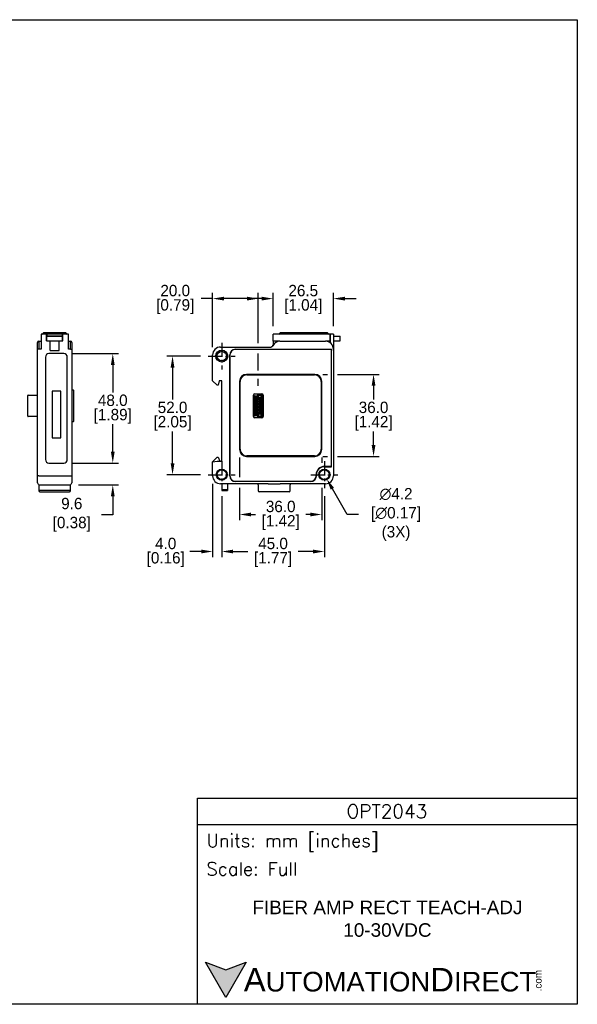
# Model space of a CAD drawing. Header units: inches. Extents: x 0 to 559, y 0 to 432.
# Tile 3 of 3: x 314 to 559, y 0 to 432. Entities that reach past the tile are written whole.
import ezdxf

# ---------------------------------------------------------------- set-up
doc = ezdxf.new("R2010")
doc.units = ezdxf.units.IN
doc.header["$LTSCALE"] = 10
doc.header["$MEASUREMENT"] = 0
doc.linetypes.add('CENTER', pattern=[0.4, 0.25, -0.05, 0.05, -0.05])
for name, color, linetype in [('CENTER', 40, 'CENTER'), ('DIMENSIONS', 140, 'Continuous'), ('TEXT', 140, 'Continuous')]:
    doc.layers.add(name, color=color, linetype=linetype)
doc.styles.add('ROMANS', font='romans.shx')
doc.styles.add('型式1', font='txt')
doc.dimstyles.get("Standard").update_dxf_attribs({"dimtxt": 5, "dimasz": 5, "dimexe": 2.5, "dimexo": 3.5, "dimgap": 1, "dimtad": 0, "dimtih": 1, "dimtoh": 1, "dimdec": 1, "dimzin": 0, "dimdsep": 46, "dimtxsty": 'Standard', "dimcen": 0, "dimadec": 0, "dimazin": 0, "dimtfac": 1, "dimtdec": 1, "dimtofl": 0, "dimtmove": 0, "dimatfit": 3, "dimfxl": 1, "dimtolj": 1, "dimtzin": 0, "dimarcsym": 0})

# ---------------------------------------------------------------- blocks, each defined once
blk = doc.blocks.new('*D21')
at = {"layer": 'DEFPOINTS', "color": 0, "transparency": 16777216}
for p in [(333.57, 285.36), (333.57, 237.36), (355, 237.36)]:
    blk.add_point(p, dxfattribs=at)
at = {"layer": 'DIMENSIONS', "color": 0, "lineweight": -2, "transparency": 16777216}
for p, q in [((337.07, 285.36), (357.5, 285.36)), ((355, 280.36), (355, 268.36)), ((355, 242.36), (355, 254.36)), ((337.07, 237.36), (357.5, 237.36))]:
    blk.add_line(p, q, dxfattribs=at)
at = {"layer": 'DIMENSIONS', "color": 0, "transparency": 16777216}
for points in [[(354.17, 280.36), (355.84, 280.36), (355, 285.36)], [(354.17, 242.36), (355.84, 242.36), (355, 237.36)]]:
    blk.add_solid(points, dxfattribs=at)
at = {"layer": 'DIMENSIONS', "color": 0, "transparency": 16777216, "char_height": 5, "attachment_point": 5}
for s, insert in [('\\A1;48.0', (355, 264.86)), ('\\A1;[1.89]', (355, 257.86))]:
    blk.add_mtext(s, dxfattribs=dict(at, insert=insert))
blk = doc.blocks.new('*D22')
at = {"layer": 'DEFPOINTS', "color": 0, "transparency": 16777216}
for p in [(333.57, 237.36), (336.52, 227.76), (355, 227.76)]:
    blk.add_point(p, dxfattribs=at)
at = {"layer": 'DIMENSIONS', "color": 0, "lineweight": -2, "transparency": 16777216}
for p, q in [((355, 242.36), (355, 247.36)), ((337.07, 237.36), (357.5, 237.36)), ((340.02, 227.76), (357.5, 227.76)), ((355, 222.76), (355, 214.7)), ((355, 214.7), (350, 214.7))]:
    blk.add_line(p, q, dxfattribs=at)
at = {"layer": 'DIMENSIONS', "color": 0, "transparency": 16777216}
for points in [[(354.17, 242.36), (355.84, 242.36), (355, 237.36)], [(354.17, 222.76), (355.84, 222.76), (355, 227.76)]]:
    blk.add_solid(points, dxfattribs=at)
at = {"layer": 'DIMENSIONS', "color": 0, "transparency": 16777216, "insert": (336.09, 214.7), "char_height": 5, "attachment_point": 5}
blk.add_mtext('\\A1; 9.6\\P [0.38]', dxfattribs=at)
blk = doc.blocks.new('*D23')
at = {"layer": 'DEFPOINTS', "color": 0, "transparency": 16777216}
for p in [(398.82, 309.48), (398.82, 284.76), (418.82, 267.66)]:
    blk.add_point(p, dxfattribs=at)
at = {"layer": 'DIMENSIONS', "color": 0, "lineweight": -2, "transparency": 16777216}
for p, q in [((398.82, 288.26), (398.82, 311.98)), ((418.82, 290.01), (418.82, 311.98)), ((398.82, 309.48), (393.82, 309.48)), ((413.82, 309.48), (403.82, 309.48)), ((418.82, 278.01), (418.82, 285.41)), ((418.82, 271.16), (418.82, 274.31))]:
    blk.add_line(p, q, dxfattribs=at)
at = {"layer": 'DIMENSIONS', "color": 0, "transparency": 16777216}
for points in [[(403.82, 310.31), (403.82, 308.64), (398.82, 309.48)], [(413.82, 310.31), (413.82, 308.64), (418.82, 309.48)]]:
    blk.add_solid(points, dxfattribs=at)
at = {"layer": 'DIMENSIONS', "color": 0, "transparency": 16777216, "char_height": 5, "attachment_point": 5}
for s, insert in [('\\A1;20.0', (382.4, 312.98)), ('\\A1;[0.79]', (382.4, 305.98))]:
    blk.add_mtext(s, dxfattribs=dict(at, insert=insert))
blk = doc.blocks.new('*D24')
at = {"layer": 'DEFPOINTS', "color": 0, "transparency": 16777216}
for p in [(451.82, 309.48), (425.32, 293.96), (451.82, 293.96)]:
    blk.add_point(p, dxfattribs=at)
at = {"layer": 'DIMENSIONS', "color": 0, "lineweight": -2, "transparency": 16777216}
for p, q in [((425.32, 297.46), (425.32, 311.98)), ((451.82, 297.46), (451.82, 311.98)), ((420.32, 309.48), (415.32, 309.48)), ((456.82, 309.48), (461.82, 309.48))]:
    blk.add_line(p, q, dxfattribs=at)
at = {"layer": 'DIMENSIONS', "color": 0, "transparency": 16777216}
for points in [[(420.32, 310.31), (420.32, 308.64), (425.32, 309.48)], [(456.82, 310.31), (456.82, 308.64), (451.82, 309.48)]]:
    blk.add_solid(points, dxfattribs=at)
at = {"layer": 'DIMENSIONS', "color": 0, "transparency": 16777216, "char_height": 5, "attachment_point": 5}
for s, insert in [('\\A1;26.5', (438.57, 312.98)), ('\\A1;[1.04]', (438.57, 305.98))]:
    blk.add_mtext(s, dxfattribs=dict(at, insert=insert))
blk = doc.blocks.new('*D25')
at = {"layer": 'DEFPOINTS', "color": 0, "transparency": 16777216}
for p in [(443.67, 276.26), (443.67, 240.26), (469.41, 240.26)]:
    blk.add_point(p, dxfattribs=at)
at = {"layer": 'DIMENSIONS', "color": 0, "lineweight": -2, "transparency": 16777216}
for p, q in [((447.17, 276.26), (449.17, 276.26)), ((453.57, 276.26), (471.91, 276.26)), ((469.41, 271.26), (469.41, 265.26)), ((469.41, 245.26), (469.41, 251.26)), ((447.17, 240.26), (449.17, 240.26)), ((453.57, 240.26), (471.91, 240.26))]:
    blk.add_line(p, q, dxfattribs=at)
at = {"layer": 'DIMENSIONS', "color": 0, "transparency": 16777216}
for points in [[(468.58, 271.26), (470.24, 271.26), (469.41, 276.26)], [(468.58, 245.26), (470.24, 245.26), (469.41, 240.26)]]:
    blk.add_solid(points, dxfattribs=at)
at = {"layer": 'DIMENSIONS', "color": 0, "transparency": 16777216, "char_height": 5, "attachment_point": 5}
for s, insert in [('\\A1;36.0', (469.41, 261.76)), ('\\A1;[1.42]', (469.41, 254.76))]:
    blk.add_mtext(s, dxfattribs=dict(at, insert=insert))
blk = doc.blocks.new('*D26')
at = {"layer": 'DEFPOINTS', "color": 0, "transparency": 16777216}
for p in [(410.67, 243.26), (446.67, 243.26), (446.67, 214.8)]:
    blk.add_point(p, dxfattribs=at)
at = {"layer": 'DIMENSIONS', "color": 0, "lineweight": -2, "transparency": 16777216}
for p, q in [((410.67, 239.76), (410.67, 231.11)), ((446.67, 239.76), (446.67, 237.43)), ((410.67, 226.51), (410.67, 212.3)), ((446.67, 226.51), (446.67, 212.3)), ((415.67, 214.8), (417.67, 214.8)), ((441.67, 214.8), (439.67, 214.8))]:
    blk.add_line(p, q, dxfattribs=at)
at = {"layer": 'DIMENSIONS', "color": 0, "transparency": 16777216}
for points in [[(415.67, 215.63), (415.67, 213.97), (410.67, 214.8)], [(441.67, 215.63), (441.67, 213.97), (446.67, 214.8)]]:
    blk.add_solid(points, dxfattribs=at)
at = {"layer": 'DIMENSIONS', "color": 0, "transparency": 16777216, "char_height": 5, "attachment_point": 5}
for s, insert in [('\\A1;36.0', (428.67, 218.3)), ('\\A1;[1.42]', (428.67, 211.3))]:
    blk.add_mtext(s, dxfattribs=dict(at, insert=insert))
blk = doc.blocks.new('*D27')
at = {"layer": 'DEFPOINTS', "color": 0, "transparency": 16777216}
for p in [(402.82, 226.36), (447.82, 226.36), (402.82, 198.57)]:
    blk.add_point(p, dxfattribs=at)
at = {"layer": 'DIMENSIONS', "color": 0, "lineweight": -2, "transparency": 16777216}
for p, q in [((402.82, 222.86), (402.82, 196.07)), ((447.82, 222.86), (447.82, 196.07)), ((407.82, 198.57), (414.32, 198.57)), ((442.82, 198.57), (436.32, 198.57))]:
    blk.add_line(p, q, dxfattribs=at)
at = {"layer": 'DIMENSIONS', "color": 0, "transparency": 16777216}
for points in [[(407.82, 199.4), (407.82, 197.73), (402.82, 198.57)], [(442.82, 199.4), (442.82, 197.73), (447.82, 198.57)]]:
    blk.add_solid(points, dxfattribs=at)
at = {"layer": 'DIMENSIONS', "color": 0, "transparency": 16777216, "char_height": 5, "attachment_point": 5}
for s, insert in [('\\A1;45.0', (425.32, 202.07)), ('\\A1;[1.77]', (425.32, 195.07))]:
    blk.add_mtext(s, dxfattribs=dict(at, insert=insert))
blk = doc.blocks.new('*D28')
at = {"layer": 'DEFPOINTS', "color": 0, "transparency": 16777216}
for p in [(398.82, 231.76), (402.82, 226.36), (398.82, 198.57)]:
    blk.add_point(p, dxfattribs=at)
at = {"layer": 'DIMENSIONS', "color": 0, "lineweight": -2, "transparency": 16777216}
for p, q in [((398.82, 228.26), (398.82, 196.07)), ((402.82, 222.86), (402.82, 196.07)), ((393.82, 198.57), (388.82, 198.57)), ((407.82, 198.57), (412.82, 198.57))]:
    blk.add_line(p, q, dxfattribs=at)
at = {"layer": 'DIMENSIONS', "color": 0, "transparency": 16777216}
for points in [[(393.82, 199.4), (393.82, 197.73), (398.82, 198.57)], [(407.82, 199.4), (407.82, 197.73), (402.82, 198.57)]]:
    blk.add_solid(points, dxfattribs=at)
at = {"layer": 'DIMENSIONS', "color": 0, "transparency": 16777216, "char_height": 5, "attachment_point": 5}
for s, insert in [('\\A1;4.0', (378.23, 202.07)), ('\\A1;[0.16]', (378.23, 195.07))]:
    blk.add_mtext(s, dxfattribs=dict(at, insert=insert))
blk = doc.blocks.new('*D29')
at = {"layer": 'DEFPOINTS', "color": 0, "transparency": 16777216}
for p in [(446.78, 234.09), (448.86, 230.44)]:
    blk.add_point(p, dxfattribs=at)
at = {"layer": 'DIMENSIONS', "color": 0, "lineweight": -2, "transparency": 16777216}
for p, q in [((457.77, 214.83), (451.34, 226.1)), ((462.77, 214.83), (457.77, 214.83))]:
    blk.add_line(p, q, dxfattribs=at)
at = {"layer": 'DIMENSIONS', "color": 0, "transparency": 16777216}
blk.add_solid([(452.06, 226.51), (450.61, 225.69), (448.86, 230.44)], dxfattribs=at)
at = {"layer": 'DIMENSIONS', "color": 0, "transparency": 16777216, "insert": (478.35, 214.83), "char_height": 5, "attachment_point": 5}
blk.add_mtext('\\A1; ∅4.2\\P [∅0.17]\\P (3X)', dxfattribs=at)
blk = doc.blocks.new('*D31')
at = {"layer": 'DEFPOINTS', "color": 0, "transparency": 16777216}
for p in [(381.23, 284.26), (396.92, 284.26), (396.92, 232.26)]:
    blk.add_point(p, dxfattribs=at)
at = {"layer": 'DIMENSIONS', "color": 0, "lineweight": -2, "transparency": 16777216}
for p, q in [((393.42, 284.26), (378.73, 284.26)), ((381.23, 279.26), (381.23, 265.26)), ((381.23, 237.26), (381.23, 251.26)), ((393.42, 232.26), (378.73, 232.26))]:
    blk.add_line(p, q, dxfattribs=at)
at = {"layer": 'DIMENSIONS', "color": 0, "transparency": 16777216}
for points in [[(380.4, 279.26), (382.06, 279.26), (381.23, 284.26)], [(380.4, 237.26), (382.06, 237.26), (381.23, 232.26)]]:
    blk.add_solid(points, dxfattribs=at)
at = {"layer": 'DIMENSIONS', "color": 0, "transparency": 16777216, "char_height": 5, "attachment_point": 5}
for s, insert in [('\\A1;52.0', (381.23, 261.76)), ('\\A1;[2.05]', (381.23, 254.76))]:
    blk.add_mtext(s, dxfattribs=dict(at, insert=insert))

msp = doc.modelspace()

# ---------------------------------------------------------------- hatches: boundary and pattern name
at = {"layer": 'TEXT'}
msp.add_hatch(color=256, dxfattribs=at).paths.add_polyline_path([(413.49, 18.42), (404.62, 15.19), (395.75, 18.42), (404.62, 3.05)])

# ---------------------------------------------------------------- linework, layer by layer
at = {"color": 7, "linetype": 'Continuous'}
for p, q in [((325.99, 293.96), (323.52, 293.96)), ((323.52, 293.96), (323.52, 287.26)), ((326.52, 294.26), (324.52, 294.26)), ((324.82, 294.56), (326.52, 294.56)), ((325.99, 293.96), (326.02, 293.96)), ((325.99, 290.96), (325.99, 293.96)), ((325.99, 293.81), (326.02, 293.81)), ((333.02, 293.96), (326.02, 293.96)), ((326.02, 293.96), (326.02, 293.16)), ((326.52, 294.56), (332.52, 294.56)), ((326.52, 294.56), (326.52, 294.26)), ((332.52, 294.26), (326.52, 294.26)), ((326.52, 294.26), (326.52, 293.96)), ((332.52, 294.56), (334.22, 294.56)), ((332.52, 294.56), (332.52, 294.26)), ((334.52, 294.26), (332.52, 294.26)), ((332.52, 293.96), (332.52, 294.26)), ((333.02, 293.96), (333.04, 293.96)), ((333.02, 293.16), (333.02, 293.96)), ((333.02, 293.81), (333.04, 293.81)), ((333.04, 290.96), (333.04, 293.96)), ((335.52, 293.96), (333.04, 293.96)), ((335.52, 287.26), (335.52, 293.96)), ((450.32, 293.96), (425.32, 293.96)), ((425.32, 290.76), (425.32, 293.96)), ((428.62, 294.56), (430.32, 294.56)), ((430.32, 294.56), (447.32, 294.56)), ((447.32, 294.56), (449.02, 294.56)), ((450.32, 293.96), (450.32, 293.96)), ((450.32, 290.76), (450.32, 293.96)), ((451.82, 293.96), (450.32, 293.96)), ((450.32, 293.96), (450.32, 290.14)), ((450.32, 293.81), (450.32, 293.81)), ((451.82, 293.96), (451.82, 287.26)), ((322.02, 287.26), (322.02, 290.26)), ((322.52, 290.76), (322.52, 287.26)), ((322.52, 290.76), (323.52, 290.76)), ((325.99, 290.96), (326.02, 290.96)), ((326.02, 293.16), (333.02, 293.16)), ((326.02, 293.06), (333.02, 293.06)), ((326.02, 290.96), (326.02, 293.06)), ((326.02, 290.96), (333.02, 290.96)), ((327.52, 286.68), (327.52, 290.96)), ((327.52, 290.91), (331.52, 290.91)), ((331.52, 286.68), (331.52, 290.96)), ((333.02, 290.96), (333.02, 293.06)), ((333.02, 290.96), (333.04, 290.96)), ((335.52, 290.76), (336.52, 290.76)), ((336.52, 287.26), (336.52, 290.76)), ((337.02, 290.26), (337.02, 287.26)), ((428.35, 290.76), (425.32, 290.76)), ((425.32, 290.76), (425.32, 289.26)), ((427.82, 290.76), (427.82, 290.72)), ((428.35, 290.76), (448.32, 290.76)), ((450.32, 290.76), (448.32, 290.76)), ((448.82, 290.73), (448.82, 290.76)), ((450.32, 290.91), (450.32, 290.91)), ((451.82, 293.06), (454.82, 293.06)), ((451.82, 290.96), (454.82, 290.96)), ((454.82, 290.96), (454.82, 293.06)), ((322.52, 287.26), (322.02, 287.26)), ((322.02, 231.76), (322.02, 287.26)), ((323.52, 287.26), (322.52, 287.26)), ((333.57, 285.36), (326.97, 285.36)), ((327.52, 286.68), (331.52, 286.68)), ((336.52, 287.26), (335.52, 287.26)), ((336.52, 287.26), (337.02, 287.26)), ((337.02, 287.26), (337.02, 231.76)), ((402.32, 288.26), (424.32, 288.26)), ((408.82, 287.26), (451.02, 287.26)), ((450.92, 287.16), (408.82, 287.16)), ((450.92, 235.86), (450.92, 287.16)), ((451.02, 235.76), (451.02, 287.26)), ((451.82, 286.68), (451.82, 287.26)), ((451.82, 287.26), (451.82, 231.76)), ((325.47, 283.86), (325.47, 238.86)), ((335.07, 238.86), (335.07, 283.86)), ((398.82, 273.46), (398.82, 284.76)), ((406.32, 231.76), (406.32, 284.76)), ((406.42, 284.76), (406.42, 231.76)), ((400.75, 271.46), (398.82, 273.46)), ((401.62, 273.46), (401.26, 271.46)), ((402.82, 273.46), (401.62, 273.46)), ((402.82, 238.16), (402.82, 273.46)), ((410.67, 273.26), (410.67, 243.26)), ((410.87, 243.46), (410.87, 273.06)), ((443.67, 276.26), (413.67, 276.26)), ((413.87, 276.06), (443.47, 276.06)), ((446.47, 273.06), (446.47, 243.46)), ((446.67, 243.26), (446.67, 273.26)), ((328.39, 268.87), (328.39, 248.37)), ((332.19, 268.87), (328.39, 268.87)), ((332.19, 248.37), (332.19, 268.87)), ((337.02, 269.46), (337.12, 269.46)), ((337.12, 269.46), (337.62, 269.46)), ((337.82, 269.26), (337.82, 268.46)), ((337.82, 268.46), (337.82, 256.46)), ((401.05, 271.46), (400.75, 271.46)), ((401.26, 271.46), (401.05, 271.46)), ((317.72, 257.97), (317.72, 266.94)), ((317.92, 267.14), (322.02, 267.14)), ((416.72, 257.76), (416.72, 267.16)), ((417.12, 266.66), (417.12, 258.26)), ((417.14, 266.79), (417.39, 266.64)), ((417.29, 266.54), (417.14, 266.79)), ((417.14, 258.17), (417.14, 266.76)), ((417.17, 266.79), (418.64, 266.79)), ((417.22, 267.66), (420.42, 267.66)), ((417.49, 266.44), (417.29, 266.54)), ((417.29, 258.37), (417.29, 266.54)), ((417.32, 266.86), (418.32, 266.86)), ((417.39, 266.64), (417.49, 266.44)), ((417.39, 266.64), (418.69, 266.64)), ((418.99, 266.44), (417.49, 266.44)), ((417.49, 266.44), (417.49, 258.47)), ((417.68, 265.13), (417.68, 266.13)), ((417.68, 266.13), (418.68, 266.13)), ((417.68, 266.13), (417.88, 265.93)), ((417.68, 265.13), (417.88, 265.33)), ((418.68, 265.13), (417.68, 265.13)), ((417.68, 264.86), (417.88, 264.66)), ((417.68, 263.86), (417.68, 264.86)), ((417.68, 264.86), (418.68, 264.86)), ((417.68, 263.86), (417.88, 264.06)), ((418.68, 263.86), (417.68, 263.86)), ((417.68, 263.59), (417.88, 263.39)), ((417.68, 262.59), (417.68, 263.59)), ((417.68, 263.59), (418.68, 263.59)), ((418.48, 265.93), (417.88, 265.93)), ((417.88, 265.93), (417.88, 265.33)), ((417.88, 265.33), (418.48, 265.33)), ((418.48, 264.66), (417.88, 264.66)), ((417.88, 264.66), (417.88, 264.06)), ((417.88, 264.06), (418.48, 264.06)), ((418.48, 265.93), (418.68, 266.13)), ((418.48, 265.33), (418.48, 265.93)), ((418.48, 265.33), (418.68, 265.13)), ((418.48, 264.66), (418.68, 264.86)), ((418.48, 264.06), (418.48, 264.66)), ((418.48, 264.06), (418.68, 263.86)), ((418.48, 263.39), (418.68, 263.59)), ((418.64, 266.79), (418.64, 267.25)), ((418.64, 266.79), (418.79, 266.74)), ((418.69, 266.64), (418.64, 266.79)), ((418.79, 267.04), (418.66, 267.26)), ((418.68, 266.13), (418.68, 265.13)), ((418.68, 264.86), (418.68, 263.86)), ((418.68, 263.59), (418.68, 262.59)), ((418.69, 267.26), (418.89, 267.14)), ((418.99, 266.44), (418.69, 266.64)), ((420.32, 267.26), (418.72, 267.26)), ((418.99, 266.94), (418.79, 267.04)), ((418.79, 266.74), (418.79, 267.04)), ((418.79, 266.74), (418.99, 266.44)), ((418.89, 267.14), (418.99, 266.94)), ((418.89, 267.14), (420.24, 267.14)), ((418.95, 266.13), (419.15, 265.93)), ((418.95, 266.13), (419.95, 266.13)), ((418.95, 265.13), (418.95, 266.13)), ((419.15, 265.33), (418.95, 265.13)), ((419.95, 265.13), (418.95, 265.13)), ((418.95, 264.86), (419.15, 264.66)), ((418.95, 264.86), (419.95, 264.86)), ((418.95, 263.86), (418.95, 264.86)), ((419.15, 264.06), (418.95, 263.86)), ((419.95, 263.86), (418.95, 263.86)), ((418.95, 263.59), (419.15, 263.39)), ((418.95, 263.59), (419.95, 263.59)), ((418.95, 262.59), (418.95, 263.59)), ((420.14, 266.94), (418.99, 266.94)), ((418.99, 266.94), (418.99, 266.44)), ((419.75, 265.93), (419.15, 265.93)), ((419.15, 265.93), (419.15, 265.33)), ((419.15, 265.33), (419.75, 265.33)), ((419.75, 264.66), (419.15, 264.66)), ((419.15, 264.66), (419.15, 264.06)), ((419.15, 264.06), (419.75, 264.06)), ((419.95, 266.13), (419.75, 265.93)), ((419.75, 265.33), (419.75, 265.93)), ((419.75, 265.33), (419.95, 265.13)), ((419.95, 264.86), (419.75, 264.66)), ((419.75, 264.06), (419.75, 264.66)), ((419.75, 264.06), (419.95, 263.86)), ((419.95, 263.59), (419.75, 263.39)), ((419.95, 266.13), (419.95, 265.13)), ((419.95, 264.86), (419.95, 263.86)), ((419.95, 263.59), (419.95, 262.59)), ((420.14, 266.94), (420.24, 267.14)), ((420.34, 267.04), (420.14, 266.94)), ((420.14, 257.97), (420.14, 266.94)), ((420.24, 267.14), (420.41, 267.24)), ((420.45, 267.22), (420.34, 267.04)), ((420.34, 267.04), (420.34, 257.87)), ((420.49, 267.16), (420.49, 257.77)), ((420.52, 257.86), (420.52, 267.06)), ((420.92, 267.16), (420.92, 257.76)), ((417.68, 262.59), (417.88, 262.79)), ((418.68, 262.59), (417.68, 262.59)), ((417.68, 262.32), (417.88, 262.12)), ((417.68, 261.32), (417.68, 262.32)), ((417.68, 262.32), (418.68, 262.32)), ((417.68, 261.32), (417.88, 261.52)), ((418.68, 261.32), (417.68, 261.32)), ((417.68, 261.05), (417.88, 260.85)), ((417.68, 260.05), (417.68, 261.05)), ((417.68, 261.05), (418.68, 261.05)), ((417.68, 260.05), (417.88, 260.25)), ((418.68, 260.05), (417.68, 260.05)), ((417.68, 259.78), (417.88, 259.58)), ((417.68, 258.78), (417.68, 259.78)), ((417.68, 259.78), (418.68, 259.78)), ((418.48, 263.39), (417.88, 263.39)), ((417.88, 263.39), (417.88, 262.79)), ((417.88, 262.79), (418.48, 262.79)), ((418.48, 262.12), (417.88, 262.12)), ((417.88, 262.12), (417.88, 261.52)), ((417.88, 261.52), (418.48, 261.52)), ((418.48, 260.85), (417.88, 260.85)), ((417.88, 260.85), (417.88, 260.25)), ((417.88, 260.25), (418.48, 260.25)), ((418.48, 259.58), (417.88, 259.58)), ((417.88, 259.58), (417.88, 258.98)), ((418.48, 262.79), (418.48, 263.39)), ((418.48, 262.79), (418.68, 262.59)), ((418.48, 262.12), (418.68, 262.32)), ((418.48, 261.52), (418.48, 262.12)), ((418.48, 261.52), (418.68, 261.32)), ((418.48, 260.85), (418.68, 261.05)), ((418.48, 260.25), (418.48, 260.85)), ((418.48, 260.25), (418.68, 260.05)), ((418.48, 259.58), (418.68, 259.78)), ((418.48, 258.98), (418.48, 259.58)), ((418.68, 262.32), (418.68, 261.32)), ((418.68, 261.05), (418.68, 260.05)), ((418.68, 259.78), (418.68, 258.78)), ((419.15, 262.79), (418.95, 262.59)), ((419.95, 262.59), (418.95, 262.59)), ((418.95, 262.32), (419.15, 262.12)), ((418.95, 262.32), (419.95, 262.32)), ((418.95, 261.32), (418.95, 262.32)), ((419.15, 261.52), (418.95, 261.32)), ((419.95, 261.32), (418.95, 261.32)), ((418.95, 261.05), (419.15, 260.85)), ((418.95, 261.05), (419.95, 261.05)), ((418.95, 260.05), (418.95, 261.05)), ((419.15, 260.25), (418.95, 260.05)), ((419.95, 260.05), (418.95, 260.05)), ((418.95, 259.78), (419.15, 259.58)), ((418.95, 259.78), (419.95, 259.78)), ((418.95, 258.78), (418.95, 259.78)), ((419.75, 263.39), (419.15, 263.39)), ((419.15, 263.39), (419.15, 262.79)), ((419.15, 262.79), (419.75, 262.79)), ((419.75, 262.12), (419.15, 262.12)), ((419.15, 262.12), (419.15, 261.52)), ((419.15, 261.52), (419.75, 261.52)), ((419.75, 260.85), (419.15, 260.85)), ((419.15, 260.85), (419.15, 260.25)), ((419.15, 260.25), (419.75, 260.25)), ((419.75, 259.58), (419.15, 259.58)), ((419.15, 259.58), (419.15, 258.98)), ((419.75, 262.79), (419.75, 263.39)), ((419.75, 262.79), (419.95, 262.59)), ((419.95, 262.32), (419.75, 262.12)), ((419.75, 261.52), (419.75, 262.12)), ((419.75, 261.52), (419.95, 261.32)), ((419.95, 261.05), (419.75, 260.85)), ((419.75, 260.25), (419.75, 260.85)), ((419.75, 260.25), (419.95, 260.05)), ((419.95, 259.78), (419.75, 259.58)), ((419.75, 258.98), (419.75, 259.58)), ((419.95, 262.32), (419.95, 261.32)), ((419.95, 261.05), (419.95, 260.05)), ((419.95, 259.78), (419.95, 258.78)), ((322.02, 257.77), (317.92, 257.77)), ((337.12, 255.46), (337.02, 255.46)), ((337.62, 255.46), (337.12, 255.46)), ((337.82, 256.46), (337.82, 255.66)), ((402.82, 255.76), (402.82, 257.76)), ((402.82, 238.16), (402.82, 255.01)), ((417.16, 258.15), (417.29, 258.37)), ((417.39, 258.27), (417.16, 258.14)), ((418.64, 258.12), (417.17, 258.12)), ((420.42, 257.26), (417.22, 257.26)), ((417.29, 258.37), (417.49, 258.47)), ((418.32, 258.06), (417.32, 258.06)), ((417.49, 258.47), (417.39, 258.27)), ((418.69, 258.27), (417.39, 258.27)), ((417.49, 258.47), (418.99, 258.47)), ((417.68, 258.78), (417.88, 258.98)), ((418.68, 258.78), (417.68, 258.78)), ((417.88, 258.98), (418.48, 258.98)), ((418.48, 258.98), (418.68, 258.78)), ((418.64, 258.12), (418.69, 258.27)), ((418.79, 258.17), (418.64, 258.12)), ((418.64, 257.68), (418.64, 258.12)), ((418.67, 257.67), (418.79, 257.87)), ((418.69, 258.27), (418.99, 258.47)), ((418.89, 257.77), (418.71, 257.66)), ((418.72, 257.66), (420.32, 257.66)), ((418.99, 258.47), (418.79, 258.17)), ((418.79, 257.87), (418.79, 258.17)), ((418.79, 257.87), (418.99, 257.97)), ((418.99, 257.97), (418.89, 257.77)), ((420.24, 257.77), (418.89, 257.77)), ((419.15, 258.98), (418.95, 258.78)), ((419.95, 258.78), (418.95, 258.78)), ((418.99, 258.47), (418.99, 257.97)), ((418.99, 257.97), (420.14, 257.97)), ((419.15, 258.98), (419.75, 258.98)), ((419.75, 258.98), (419.95, 258.78)), ((420.24, 257.77), (420.14, 257.97)), ((420.14, 257.97), (420.34, 257.87)), ((420.4, 257.68), (420.24, 257.77)), ((420.34, 257.87), (420.44, 257.71)), ((328.39, 248.37), (332.19, 248.37)), ((400.82, 239.96), (398.82, 237.96)), ((398.82, 237.85), (400.82, 238.16)), ((398.82, 237.96), (398.82, 237.85)), ((398.82, 231.76), (398.82, 237.85)), ((400.82, 239.96), (401.29, 239.96)), ((400.82, 238.16), (402.82, 238.16)), ((401.29, 239.96), (401.94, 238.16)), ((413.67, 240.26), (443.67, 240.26)), ((443.47, 240.46), (413.87, 240.46)), ((326.97, 237.36), (333.57, 237.36)), ((450.92, 235.86), (447.82, 235.86)), ((447.82, 235.76), (451.02, 235.76)), ((322.52, 231.76), (322.02, 231.76)), ((322.02, 228.76), (322.02, 231.76)), ((322.52, 231.76), (336.52, 231.76)), ((336.52, 231.76), (337.02, 231.76)), ((337.02, 231.76), (337.02, 228.76)), ((408.82, 229.36), (441.82, 229.36)), ((441.82, 229.26), (408.82, 229.26)), ((444.22, 232.26), (444.22, 231.76)), ((444.32, 232.26), (444.32, 231.76)), ((322.02, 228.76), (322.02, 228.63)), ((322.52, 227.76), (336.52, 227.76)), ((322.52, 227.76), (322.52, 225.26)), ((336.52, 225.26), (322.52, 225.26)), ((323.02, 224.76), (336.02, 224.76)), ((336.52, 225.26), (336.52, 227.76)), ((337.02, 228.76), (337.02, 228.63)), ((402.82, 228.26), (402.32, 228.26)), ((423.12, 228.26), (402.32, 228.26)), ((402.82, 228.26), (402.92, 228.26)), ((402.92, 228.26), (402.92, 225.76)), ((402.92, 225.76), (402.92, 225.26)), ((402.92, 225.76), (405.32, 225.76)), ((402.92, 225.26), (405.32, 225.26)), ((405.32, 228.26), (405.32, 225.76)), ((405.32, 225.76), (405.32, 225.26)), ((418.82, 227.76), (418.82, 225.26)), ((432.32, 224.76), (419.32, 224.76)), ((448.32, 228.26), (428.51, 228.26)), ((432.82, 225.26), (432.82, 227.76))]:
    msp.add_line(p, q, dxfattribs=at)
for centre, radius in [((402.82, 284.26), 2.6), ((402.82, 284.26), 2.1), ((402.82, 232.26), 2.4), ((402.82, 232.26), 2.1), ((447.82, 232.26), 2.4), ((447.82, 232.26), 2.1)]:
    msp.add_circle(centre, radius, dxfattribs=at)
for centre, radius, start, end in [((324.22, 294.26), 0.3, 270, 0), ((324.82, 294.26), 0.3, 90, 180), ((334.22, 294.26), 0.3, 0, 90), ((334.82, 294.26), 0.3, 180, 270), ((428.02, 294.26), 0.3, 270, 0), ((428.62, 294.26), 0.3, 90, 180), ((449.02, 294.26), 0.3, 0, 90), ((449.62, 294.26), 0.3, 180, 270), ((322.52, 290.26), 0.5, 90, 180), ((336.52, 290.26), 0.5, 0, 90), ((428.35, 287.26), 3.5, 90, 153.6122), ((448.32, 287.26), 3.5, 0, 90), ((326.97, 283.86), 1.5, 90, 180), ((333.57, 283.86), 1.5, 0, 90), ((402.32, 284.76), 3.5, 90, 180), ((408.82, 284.76), 2.5, 90, 180), ((408.82, 284.76), 2.4, 90, 180), ((424.32, 289.26), 1, 270, 333.6122), ((424.32, 289.26), 1, 333.6122, 0), ((413.67, 273.26), 3, 90, 180), ((413.87, 273.06), 3, 90, 180), ((443.47, 273.06), 3, 0, 90), ((443.67, 273.26), 3, 0, 90), ((337.62, 269.26), 0.2, 0, 90), ((317.92, 266.94), 0.2, 90, 180), ((417.22, 267.16), 0.5, 90, 180), ((417.32, 266.66), 0.2, 90, 180), ((417.39, 266.54), 0.1, 90, 180), ((418.32, 267.06), 0.2, 270, 0), ((418.72, 267.06), 0.2, 90, 180), ((418.69, 266.74), 0.1, 270, 0), ((418.89, 267.04), 0.1, 90, 180), ((420.24, 267.04), 0.1, 0, 90), ((420.32, 267.06), 0.2, 0, 90), ((420.42, 267.16), 0.5, 0, 90), ((317.92, 257.97), 0.2, 180, 270), ((337.62, 255.66), 0.2, 270, 0), ((417.22, 257.76), 0.5, 180, 270), ((417.32, 258.26), 0.2, 180, 270), ((417.39, 258.37), 0.1, 180, 270), ((418.32, 257.86), 0.2, 0, 90), ((418.72, 257.86), 0.2, 180, 270), ((418.69, 258.17), 0.1, 0, 90), ((418.89, 257.87), 0.1, 180, 270), ((420.24, 257.87), 0.1, 270, 0), ((420.32, 257.86), 0.2, 270, 0), ((420.42, 257.76), 0.5, 270, 0), ((413.67, 243.26), 3, 180, 270), ((413.87, 243.46), 3, 180, 270), ((443.47, 243.46), 3, 270, 0), ((443.67, 243.26), 3, 270, 0), ((326.97, 238.86), 1.5, 180, 270), ((333.57, 238.86), 1.5, 270, 0), ((447.82, 232.26), 3.6, 90, 180), ((447.82, 232.26), 3.5, 90, 180), ((402.32, 231.76), 3.5, 180, 270), ((408.82, 231.76), 2.5, 180, 270), ((408.82, 231.76), 2.4, 180, 270), ((441.82, 231.76), 2.5, 270, 0), ((441.82, 231.76), 2.4, 270, 0), ((448.32, 231.76), 3.5, 270, 0), ((322.52, 228.63), 0.5, 180, 240.3133), ((322.02, 227.76), 0.5, 0, 59.7446), ((323.02, 225.26), 0.5, 180, 270), ((336.02, 225.26), 0.5, 270, 0), ((337.02, 227.76), 0.5, 120.3295, 180), ((336.52, 228.63), 0.5, 299.8041, 0), ((418.32, 227.76), 0.5, 0, 90), ((419.32, 225.26), 0.5, 180, 270), ((425.82, 286.21), 58.01, 267.3397, 267.4553), ((425.82, 286.21), 58.01, 267.4553, 272.6005), ((425.82, 286.21), 58.01, 272.6005, 272.6603), ((432.32, 225.26), 0.5, 270, 0), ((433.32, 227.76), 0.5, 90, 180)]:
    msp.add_arc(centre, radius, start, end, dxfattribs=at)
at = {"layer": 'CENTER', "ltscale": 2.5}
for p, q in [((402.82, 290.16), (402.82, 278.36)), ((396.92, 284.26), (408.72, 284.26)), ((402.82, 238.16), (402.82, 226.36)), ((447.82, 238.16), (447.82, 226.36)), ((396.92, 232.26), (408.72, 232.26)), ((441.92, 232.26), (453.72, 232.26))]:
    msp.add_line(p, q, dxfattribs=at)
at = {"layer": 'DEFPOINTS'}
msp.add_lwpolyline([(558.8, 0), (0, 0), (0, 431.8), (558.8, 431.8)], close=True, dxfattribs=at)
at = {"layer": 'TEXT'}
msp.add_line((392.18, 78.85), (558.8, 78.85), dxfattribs=at)
for points in [[(392.18, 0), (392.18, 90.33), (558.8, 90.33), (558.8, 0)], [(413.49, 18.42), (404.62, 3.05), (395.75, 18.42), (404.62, 15.19)]]:
    msp.add_lwpolyline(points, close=True, dxfattribs=at)

# ---------------------------------------------------------------- texts
for s, insert, char_height, width, attachment_point, style in [('OPT2043', (475.23, 84.67), 5.94, 111.8034, 5, 'ROMANS'), (' Units: mm [inches]', (392.18, 70.86), 5.7425, 166.6158, 4, 'ROMANS'), (' Scale: Full', (392.18, 59.38), 5.7425, 166.6158, 4, 'ROMANS'), ('{\\fArial|b0|i0|c0|p34;     \\H1.2x;A\\H0.8333x;UTOMATION\\H1.2x;D\\H0.8333x;IRECT}', (395.75, 10.73), 8.6137, 145.913, 4, '型式1')]:
    msp.add_mtext(s, dxfattribs=dict(at, insert=insert, char_height=char_height, width=width, attachment_point=attachment_point, style=style))
at = {"layer": 'TEXT', "insert": (475.49, 37.49), "char_height": 5.9396, "width": 133.1191, "attachment_point": 5}
msp.add_mtext('{\\fArial|b0|i0|c0|p34;FIBER AMP RECT TEACH-ADJ 10-30VDC}', dxfattribs=at)
at = {"layer": 'TEXT', "insert": (540.01, 5.68), "char_height": 3.1009, "width": 9.1891, "attachment_point": 1, "rotation": 90, "style": '型式1'}
msp.add_mtext('{\\fArial|b0|i0|c0|p34;.com}', dxfattribs=at)

# ---------------------------------------------------------------- dimensions: what is measured, and where the dimension line sits
at = {"layer": 'DIMENSIONS'}
for base, p1, p2, picture, middle in [((398.82, 309.48), (418.82, 267.66), (398.82, 284.76), '*D23', (382.4, 309.48)), ((451.82, 309.48), (425.32, 293.96), (451.82, 293.96), '*D24', (438.57, 309.48)), ((446.67, 214.8), (410.67, 243.26), (446.67, 243.26), '*D26', (428.67, 214.8)), ((398.82, 198.57), (402.82, 226.36), (398.82, 231.76), '*D28', (378.23, 198.57)), ((402.82, 198.57), (447.82, 226.36), (402.82, 226.36), '*D27', (425.32, 198.57))]:
    dim = msp.add_linear_dim(base=base, p1=p1, p2=p2, dimstyle='Standard', override={"dimpost": '\\X'}, dxfattribs=at)
    dim.commit()
    dim.dimension.update_dxf_attribs({"geometry": picture, "text_midpoint": middle})
for base, p1, p2, picture, middle in [((355, 237.36), (333.57, 285.36), (333.57, 237.36), '*D21', (355, 261.36)), ((381.23, 284.26), (396.92, 232.26), (396.92, 284.26), '*D31', (381.23, 258.26)), ((469.41, 240.26), (443.67, 276.26), (443.67, 240.26), '*D25', (469.41, 258.26))]:
    dim = msp.add_linear_dim(base=base, p1=p1, p2=p2, angle=90, dimstyle='Standard', override={"dimpost": '\\X'}, dxfattribs=at)
    dim.commit()
    dim.dimension.update_dxf_attribs({"geometry": picture, "text_midpoint": middle})
dim = msp.add_linear_dim(base=(355, 227.76), p1=(333.57, 237.36), p2=(336.52, 227.76), angle=90, text=' <>', dimstyle='Standard', override={"dimpost": '\\X'}, dxfattribs=at)
dim.commit()
dim.dimension.update_dxf_attribs({"geometry": '*D22', "text_midpoint": (336.09, 214.7), "dimtype": 160})
dim = msp.add_diameter_dim_2p(p1=(446.78, 234.09), p2=(448.86, 230.44), text=' <>\\P (3X)', dimstyle='Standard', override={"dimpost": '\\X'}, dxfattribs=at)
dim.commit()
dim.dimension.update_dxf_attribs({"geometry": '*D29', "text_midpoint": (478.35, 214.83), "dimtype": 163})

doc.saveas('drawing.dxf')
